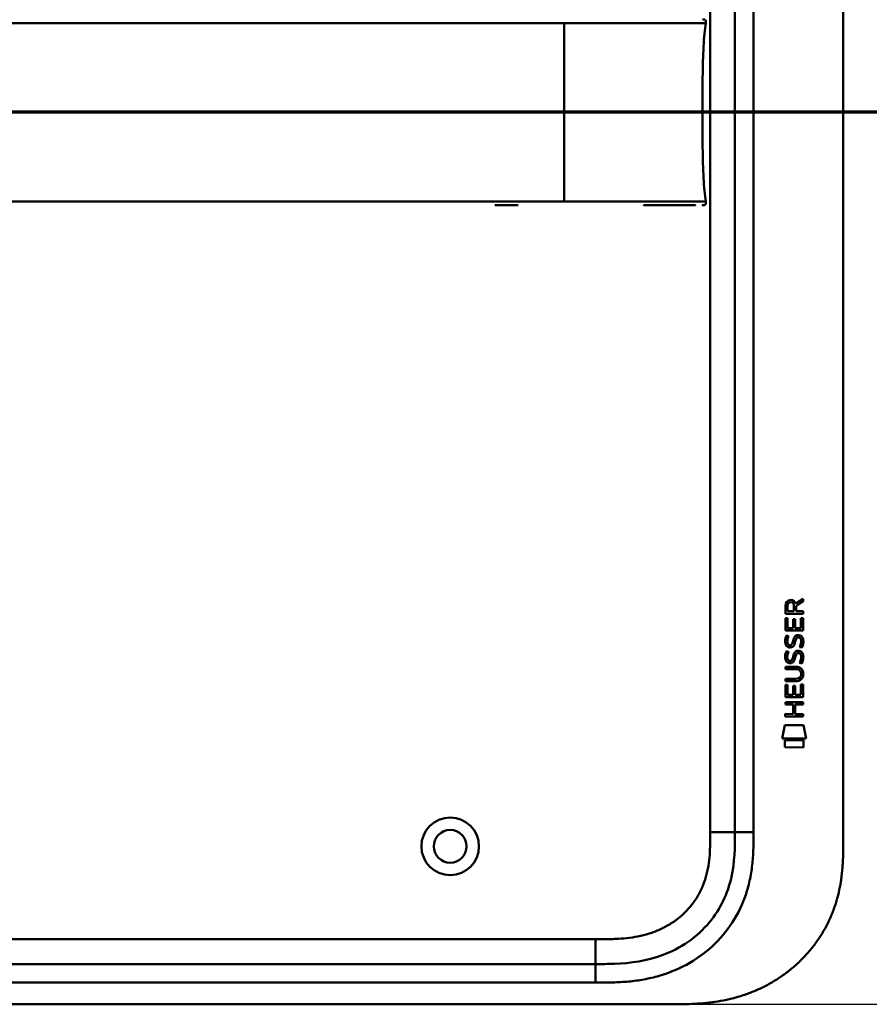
# Model space of a CAD drawing. Header units: millimetres. Extents: x 20 to 833, y 20 to 574.
# Tile 10 of 19: x 157 to 294, y 269 to 428. Entities that reach past the tile are written whole.
import ezdxf

# ---------------------------------------------------------------- set-up
doc = ezdxf.new("R2010")
doc.units = ezdxf.units.MM
doc.header["$LTSCALE"] = 2
for name, color, linetype, lineweight in [('Bemaßungen(DIN)', 7, 'Continuous', 25), ('Schnittansichtslinien(DIN)', 7, 'Continuous', 70), ('Sichtbare Kanten(DIN)', 7, 'Continuous', 50), ('Sichtbare tangentiale Kanten(DIN)', 7, 'Continuous', 50)]:
    doc.layers.add(name, color=color, linetype=linetype, lineweight=lineweight)
doc.styles.add('STANDARD-DIN~0', font='arial.ttf')
doc.dimstyles.new('CAD-LAN', dxfattribs={"dimscale": 2, "dimtxt": 3.5, "dimasz": 2.5, "dimexe": 3.175, "dimexo": 0, "dimgap": 0.8, "dimtad": 1, "dimrnd": 1e-08, "dimtxsty": 'STANDARD-DIN~0', "dimcen": 0.09, "dimdle": 10, "dimclrd": 250, "dimclre": 250, "dimclrt": 250, "dimadec": 0, "dimazin": 2, "dimtfac": 1, "dimtmove": 0, "dimatfit": 3, "dimfxl": 1, "dimtolj": 1, "dimtzin": 0, "dimlwd": 25, "dimlwe": 25, "dimarcsym": 0})

# ---------------------------------------------------------------- blocks, each defined once
blk = doc.blocks.new('*D23')
at = {"layer": 'Bemaßungen(DIN)', "color": 250, "linetype": 'Continuous', "lineweight": 25, "true_color": 0x3f3f3f, "transparency": 16777216}
for p, q in [((262.25, 514.04), (352.76, 514.04)), ((346.41, 509.04), (346.41, 274.04)), ((262.81, 269.04), (352.76, 269.04))]:
    blk.add_line(p, q, dxfattribs=at)
at = {"layer": 'Bemaßungen(DIN)', "color": 250, "linetype": 'Continuous', "true_color": 0x3f3f3f, "transparency": 16777216}
for points in [[(345.58, 509.04), (347.24, 509.04), (346.41, 514.04)], [(345.58, 274.04), (347.24, 274.04), (346.41, 269.04)]]:
    blk.add_solid(points, dxfattribs=at)
at = {"layer": 'Defpoints', "color": 0, "linetype": 'Continuous', "transparency": 16777216}
for p in [(262.25, 514.04), (262.81, 269.04), (346.41, 269.04)]:
    blk.add_point(p, dxfattribs=at)
at = {"layer": 'Bemaßungen(DIN)', "color": 250, "linetype": 'Continuous', "lineweight": 25, "true_color": 0x3f3f3f, "transparency": 16777216, "insert": (337.66, 383.72), "char_height": 7, "attachment_point": 1, "rotation": 90, "style": 'STANDARD-DIN~0'}
blk.add_mtext('\\A1;245', dxfattribs=at)
blk = doc.blocks.new('2DTransSchnitt0')
at = {"layer": 'Schnittansichtslinien(DIN)', "linetype": 'Continuous'}
blk.add_line((161.491, 206.527), (18.446, 206.527), dxfattribs=at)

msp = doc.modelspace()

# ---------------------------------------------------------------- linework, layer by layer
at = {"layer": 'Sichtbare Kanten(DIN)'}
for p, q in [((290.284, 487.258), (290.284, 295.826)), ((272.784, 486.258), (272.784, 296.826)), ((237.747, 398.054), (233.999, 398.054)), ((282.597, 333.735), (283.793, 334.525)), ((283.792, 334.091), (282.65, 333.336)), ((283.793, 334.525), (283.792, 334.091)), ((280.932, 332.106), (280.935, 333.419)), ((281.283, 333.375), (281.282, 332.487)), ((281.282, 332.487), (282.3, 332.486)), ((282.3, 332.486), (282.301, 333.374)), ((282.65, 333.336), (282.65, 332.486)), ((282.65, 332.486), (283.791, 332.485)), ((283.791, 332.485), (283.791, 332.103)), ((280.93, 329.375), (280.932, 331.38)), ((283.791, 332.103), (280.932, 332.106)), ((280.932, 331.38), (281.28, 331.379)), ((281.28, 331.379), (281.279, 329.752)), ((282.174, 329.751), (282.175, 331.198)), ((282.175, 331.198), (282.523, 331.198)), ((282.523, 331.198), (282.522, 329.751)), ((283.441, 329.75), (283.442, 331.397)), ((283.442, 331.397), (283.79, 331.397)), ((283.79, 331.397), (283.789, 329.373)), ((283.789, 329.373), (280.93, 329.375)), ((281.279, 329.752), (282.174, 329.751)), ((282.522, 329.751), (283.441, 329.75)), ((281.102, 328.602), (281.441, 328.501)), ((283.031, 328.298), (283.019, 328.298)), ((281.1, 326.055), (281.439, 325.955)), ((281.298, 327.27), (281.306, 327.253)), ((281.982, 327.172), (281.993, 327.189)), ((281.296, 324.723), (281.304, 324.706)), ((281.98, 324.626), (281.991, 324.642)), ((283.028, 325.752), (283.017, 325.752)), ((280.925, 323.525), (282.571, 323.523)), ((280.925, 323.148), (280.925, 323.525)), ((282.595, 323.146), (280.925, 323.148)), ((280.924, 321.59), (282.594, 321.589)), ((280.924, 321.213), (280.924, 321.59)), ((282.569, 321.212), (280.924, 321.213)), ((283.475, 322.361), (283.475, 322.371)), ((280.922, 318.638), (280.923, 320.642)), ((280.923, 320.642), (281.272, 320.642)), ((281.272, 320.642), (281.27, 319.014)), ((282.165, 319.014), (282.166, 320.461)), ((282.166, 320.461), (282.515, 320.46)), ((282.515, 320.46), (282.513, 319.013)), ((283.432, 319.013), (283.433, 320.66)), ((283.433, 320.66), (283.782, 320.66)), ((283.782, 320.66), (283.78, 318.635)), ((283.78, 318.635), (280.922, 318.638)), ((281.27, 319.014), (282.165, 319.014)), ((282.513, 319.013), (283.432, 319.013)), ((280.919, 317.467), (280.92, 317.844)), ((282.162, 317.466), (280.919, 317.467)), ((280.92, 317.844), (283.778, 317.842)), ((282.161, 315.909), (282.162, 317.466)), ((282.519, 317.466), (282.518, 315.908)), ((283.778, 317.465), (282.519, 317.466)), ((283.778, 317.842), (283.778, 317.465)), ((280.918, 315.91), (282.161, 315.909)), ((280.918, 315.532), (280.918, 315.91)), ((283.776, 315.53), (280.918, 315.532)), ((282.518, 315.908), (283.777, 315.907)), ((283.777, 315.907), (283.776, 315.53)), ((280.387, 311.955), (280.846, 314.088)), ((280.846, 314.088), (283.852, 314.086)), ((283.852, 314.086), (284.302, 311.952)), ((284.302, 311.952), (280.387, 311.955)), ((280.845, 310.528), (280.846, 311.67)), ((280.846, 311.67), (283.843, 311.667)), ((283.843, 311.667), (283.842, 310.525)), ((283.842, 310.525), (280.845, 310.528)), ((250.246, 275.542), (105.323, 275.542)), ((104.323, 269.042), (262.805, 269.042))]:
    msp.add_line(p, q, dxfattribs=at)
for radius in [4.65, 2.65]:
    msp.add_circle((226.784, 294.542), radius, dxfattribs=at)
for centre, major_axis, ratio, start_param, end_param in [((282.462, 332.602), (0.976, -1.274), 0.5180415, 2.7627686, 3.7355131), ((281.069, 332.522), (-1.242, -1.64), 0.5994938, 2.7365723, 3.5673799), ((282.371, 326.612), (0.839, 1.642), 0.4591024, 5.9761877, 6.4975755), ((282.564, 330.381), (1.103, 3.296), 0.2312948, 2.8124619, 2.8734213), ((282.044, 328.064), (0.574, 1.004), 0.5438409, 2.7534304, 3.2137241), ((281.924, 327.197), (0.098, 0.139), 0.3641716, 4.4844927, 4.7925708), ((282.648, 328.081), (1.192, 3.54), 0.2215161, 2.8263053, 2.8854462), ((282.049, 325.526), (0.583, 1.012), 0.541605, 2.7569093, 3.2147406), ((281.922, 324.65), (0.098, 0.139), 0.3641716, 4.4844927, 4.7925708), ((282.37, 324.067), (0.838, 1.64), 0.4594521, 5.9760112, 6.497704), ((278.75, 318.85), (4.814, 4.313), 0.3742661, 5.9599282, 6.6783921), ((278.754, 325.894), (4.808, -4.323), 0.3742014, 5.888113, 6.6064523), ((260.042, 342.198), (23.266, -20.361), 0.1371339, 6.127502, 6.402435)]:
    msp.add_ellipse(centre, major_axis=major_axis, ratio=ratio, start_param=start_param, end_param=end_param, dxfattribs=at)
for points, knots in [([(267.54, 428.055), (267.54, 428.055), (267.54, 428.055), (267.541, 428.055), (267.541, 428.055), (267.541, 428.055), (267.541, 428.055), (267.542, 428.055), (267.542, 428.055), (267.546, 428.055), (267.547, 428.055), (267.552, 428.055), (267.554, 428.055), (267.56, 428.055), (267.562, 428.055), (267.575, 428.055), (267.578, 428.055), (267.585, 428.055), (267.588, 428.055), (267.594, 428.054), (267.597, 428.054), (267.607, 428.054), (267.615, 428.054), (267.637, 428.054), (267.653, 428.053), (267.73, 428.05), (267.792, 428.044), (267.881, 428.018), (267.91, 428.007), (267.964, 427.976), (267.988, 427.956), (268.029, 427.909), (268.045, 427.882), (268.068, 427.824), (268.075, 427.794), (268.083, 427.733), (268.084, 427.702), (268.081, 427.595), (268.069, 427.519), (268.057, 427.444)], [0, 0, 0, 0, 0.00028677, 0.00028677, 0.00085963, 0.00085963, 0.00200522, 0.00200522, 0.00429634, 0.00429634, 0.02262582, 0.02262582, 0.03179275, 0.03179275, 0.04109082, 0.04109082, 0.04341208, 0.04341208, 0.04456569, 0.04456569, 0.0457191, 0.0457191, 0.04803012, 0.04803012, 0.05262125, 0.05262125, 0.07113734, 0.07113734, 0.08037876, 0.08037876, 0.08967939, 0.08967939, 0.09896721, 0.09896721, 0.10819297, 0.10819297, 0.11738064, 0.11738064, 0.14030942, 0.14030942, 0.14030942, 0.14030942]), ([(267.518, 413.054), (267.518, 416.891), (267.562, 420.705), (267.713, 423.654), (267.79, 425.156), (267.896, 426.437), (268.053, 427.444)], [0, 0, 0, 0, 0.30888536, 0.30888536, 0.30888536, 0.4662495, 0.4662495, 0.4662495, 0.4662495]), ([(267.518, 413.054), (267.518, 409.217), (267.562, 405.403), (267.713, 402.454), (267.79, 400.952), (267.896, 399.671), (268.053, 398.665)], [0, 0, 0, 0, 0.30889062, 0.30889062, 0.30889062, 0.46621578, 0.46621578, 0.46621578, 0.46621578]), ([(265.097, 398.054), (264.582, 398.054), (264.122, 398.054), (263.553, 398.054), (263.553, 398.054), (263.553, 398.054), (263.553, 398.054), (263.552, 398.054), (263.552, 398.054), (263.551, 398.054), (263.55, 398.054), (263.534, 398.054), (263.518, 398.054), (263.481, 398.054), (263.46, 398.054), (263.381, 398.054), (263.323, 398.054), (263.109, 398.054), (262.949, 398.054), (262.729, 398.054), (262.674, 398.054), (261.486, 398.054), (260.134, 398.054), (258.492, 398.054), (258.312, 398.054), (258.096, 398.054), (258.062, 398.054), (258.024, 398.054), (258.021, 398.054), (258.018, 398.054), (258.017, 398.054), (258.017, 398.054), (258.017, 398.054), (258.017, 398.054), (258.017, 398.054), (258.016, 398.054), (258.016, 398.054), (258.016, 398.054)], [0, 0, 0, 0, 0.2888434, 0.2888434, 0.2888555, 0.2888555, 0.2889037, 0.2889037, 0.2890003, 0.2890003, 0.2893864, 0.2893864, 0.2972061, 0.2972061, 0.3076323, 0.3076323, 0.3354365, 0.3354365, 0.409599, 0.409599, 0.4343137, 0.4343137, 0.9352187, 0.9352187, 0.9962242, 0.9962242, 1.0076608, 1.0076608, 1.008733, 1.008733, 1.0088295, 1.0088295, 1.0088778, 1.0088778, 1.0089019, 1.0089019, 1.008914, 1.008914, 1.008914, 1.008914]), ([(266.367, 398.054), (266.367, 398.054), (266.367, 398.054), (266.367, 398.054), (266.367, 398.054), (266.367, 398.054), (266.367, 398.054), (266.366, 398.054), (266.366, 398.054), (266.364, 398.054), (266.363, 398.054), (266.361, 398.054), (266.359, 398.054), (266.339, 398.054), (266.321, 398.054), (266.278, 398.054), (266.252, 398.054), (266.158, 398.054), (266.086, 398.054), (265.909, 398.054), (265.802, 398.054), (265.651, 398.054), (265.613, 398.054), (265.476, 398.054), (265.374, 398.054), (265.227, 398.054), (265.186, 398.054), (265.129, 398.054), (265.114, 398.054), (265.097, 398.054), (265.097, 398.054), (265.097, 398.054), (265.097, 398.054), (265.097, 398.054)], [0, 0, 0, 0, 0.00002838, 0.00002838, 0.00008514, 0.00008514, 0.00019867, 0.00019867, 0.00065277, 0.00065277, 0.00156097, 0.00156097, 0.00328513, 0.00328513, 0.02167639, 0.02167639, 0.04619826, 0.04619826, 0.11159781, 0.11159781, 0.19880871, 0.19880871, 0.22787204, 0.22787204, 0.30054296, 0.30054296, 0.32778981, 0.32778981, 0.33800712, 0.33800712, 0.33824659, 0.33824659, 0.33826078, 0.33826078, 0.33826078, 0.33826078]), ([(267.649, 398.055), (267.623, 398.053), (267.597, 398.053), (267.55, 398.052), (267.529, 398.053), (267.503, 398.053), (267.497, 398.053), (267.491, 398.053), (267.49, 398.053), (267.49, 398.053), (267.49, 398.053), (267.489, 398.053)], [0.159826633, 0.159826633, 0.159826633, 0.159826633, 0.167747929, 0.167747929, 0.174016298, 0.174016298, 0.175896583, 0.175896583, 0.175984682, 0.175984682, 0.176039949, 0.176039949, 0.176039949, 0.176039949]), ([(267.555, 398.054), (267.551, 398.054), (267.547, 398.054), (267.53, 398.054), (267.516, 398.054), (267.502, 398.054), (267.502, 398.054), (267.501, 398.054), (267.501, 398.054), (267.501, 398.054), (267.501, 398.054), (267.501, 398.054)], [0.1063680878, 0.1063680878, 0.1063680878, 0.1063680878, 0.1076624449, 0.1076624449, 0.1118780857, 0.1118780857, 0.1119328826, 0.1119328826, 0.1119534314, 0.1119534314, 0.1119649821, 0.1119649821, 0.1119649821, 0.1119649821]), ([(267.547, 398.054), (267.542, 398.054), (267.535, 398.054), (267.526, 398.054), (267.523, 398.054), (267.518, 398.054), (267.515, 398.054), (267.511, 398.054), (267.51, 398.054), (267.509, 398.054), (267.508, 398.054), (267.508, 398.054), (267.508, 398.054), (267.508, 398.054), (267.508, 398.054), (267.508, 398.054)], [0.0954974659, 0.0954974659, 0.0954974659, 0.0954974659, 0.0980683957, 0.0980683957, 0.0989366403, 0.0989366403, 0.0997885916, 0.0997885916, 0.1001419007, 0.1001419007, 0.1002300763, 0.1002300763, 0.1002741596, 0.1002741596, 0.1002851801, 0.1002851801, 0.1002851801, 0.1002851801]), ([(268.057, 398.665), (268.073, 398.562), (268.092, 398.457), (268.077, 398.328), (268.072, 398.301), (268.057, 398.256), (268.049, 398.236), (268.028, 398.199), (268.015, 398.182), (267.986, 398.152), (267.97, 398.139), (267.918, 398.104), (267.877, 398.088), (267.797, 398.067), (267.755, 398.062), (267.695, 398.057), (267.676, 398.056), (267.643, 398.055), (267.628, 398.054), (267.61, 398.054), (267.605, 398.054), (267.595, 398.054), (267.591, 398.054), (267.584, 398.054), (267.581, 398.054), (267.568, 398.054), (267.565, 398.054), (267.556, 398.054), (267.553, 398.054), (267.548, 398.054), (267.546, 398.054), (267.543, 398.054), (267.542, 398.054), (267.541, 398.054), (267.541, 398.054), (267.54, 398.054), (267.54, 398.054), (267.54, 398.054), (267.54, 398.054), (267.539, 398.054)], [0, 0, 0, 0, 0.0311277, 0.0311277, 0.03911556, 0.03911556, 0.04551701, 0.04551701, 0.05176502, 0.05176502, 0.05801202, 0.05801202, 0.07063282, 0.07063282, 0.08310355, 0.08310355, 0.08876398, 0.08876398, 0.09302208, 0.09302208, 0.0945824, 0.0945824, 0.09615429, 0.09615429, 0.09772199, 0.09772199, 0.10409523, 0.10409523, 0.11652864, 0.11652864, 0.13514677, 0.13514677, 0.13863752, 0.13863752, 0.14018957, 0.14018957, 0.14028666, 0.14028666, 0.14033604, 0.14033604, 0.14033604, 0.14033604]), ([(283.475, 322.371), (283.475, 322.418), (283.472, 322.465), (283.456, 322.6), (283.434, 322.688), (283.359, 322.838), (283.313, 322.9), (283.193, 323.005), (283.122, 323.045), (282.905, 323.129), (282.746, 323.146), (282.595, 323.146)], [0, 0, 0, 0, 0.01400423, 0.01400423, 0.0408947, 0.0408947, 0.06439039, 0.06439039, 0.08887549, 0.08887549, 0.13413559, 0.13413559, 0.13413559, 0.13413559]), ([(272.784, 296.826), (272.784, 294.402), (272.736, 291.943), (272.213, 289.6), (271.621, 286.955), (270.439, 284.426), (268.665, 282.288), (266.676, 279.892), (263.987, 278.043), (261.016, 276.952), (258.574, 276.056), (255.957, 275.678), (253.297, 275.58), (252.283, 275.543), (251.264, 275.542), (250.246, 275.542)], [-3.5878945, -3.5878945, -3.5878945, -3.5878945, -2.8454091, -2.8454091, -2.8454091, -2.0068747, -2.0068747, -2.0068747, -1.0669607, -1.0669607, -1.0669607, -0.2943581, -0.2943581, -0.2943581, 0, 0, 0, 0]), ([(262.805, 269.042), (263.216, 269.042), (264.228, 269.047), (265.555, 269.078), (267.083, 269.16), (268.312, 269.268), (269.852, 269.47), (271.083, 269.69), (272.615, 270.045), (273.831, 270.397), (275.33, 270.924), (276.509, 271.416), (277.946, 272.119), (279.064, 272.751), (280.411, 273.626), (281.444, 274.39), (282.673, 275.422), (283.601, 276.306), (284.685, 277.476), (285.489, 278.462), (286.408, 279.747), (287.072, 280.814), (287.811, 282.187), (288.328, 283.313), (288.88, 284.747), (289.248, 285.91), (289.618, 287.376), (289.847, 288.556), (290.055, 290.03), (290.166, 291.206), (290.248, 292.666), (290.284, 294.115), (290.285, 295.259), (290.284, 295.826)], [0.01304212, 0.01304212, 0.01304212, 0.01304212, 0.04166717, 0.08333381, 0.10416714, 0.14583378, 0.1666671, 0.20833375, 0.22916707, 0.27083371, 0.29166704, 0.33333368, 0.354167, 0.39583365, 0.41666697, 0.45833362, 0.47916694, 0.52083358, 0.54166691, 0.58333355, 0.60416687, 0.64583352, 0.66666684, 0.70833349, 0.72916681, 0.77083345, 0.79166678, 0.83333342, 0.85416674, 0.89583339, 0.91666671, 0.95833335, 0.99999585, 0.99999585, 0.99999585, 0.99999585])]:
    msp.add_open_spline(points, degree=3, knots=knots, dxfattribs=at)
for points, weights, knots in [([(268.053, 427.444), (268.053, 427.444), (268.053, 427.444), (268.053, 427.444), (268.056, 427.444), (268.057, 427.444), (268.057, 427.444)], [1, 1, 1, 1, 1.08010035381, 1.12345159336, 1.13005371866], [0, 0, 0, 0, 0.00567203, 0.00567203, 0.00567203, 0.11634103, 0.11634103, 0.11634103, 0.11634103]), ([(268.053, 398.665), (268.053, 398.665), (268.053, 398.665), (268.053, 398.665), (268.056, 398.665), (268.057, 398.665), (268.057, 398.665)], [1, 1, 1, 1, 1.08010131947, 1.12345282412, 1.13005451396], [0, 0, 0, 0, 0.00567163, 0.00567163, 0.00567163, 0.11634156, 0.11634156, 0.11634156, 0.11634156])]:
    msp.add_rational_spline(points, weights, degree=3, knots=knots, dxfattribs=at)
for points in [[(280.935, 333.419), (280.949, 333.861), (281.181, 334.323), (281.794, 334.322)], [(282.301, 333.374), (282.301, 333.647), (282.214, 333.973), (281.798, 333.973)], [(280.978, 327.123), (280.888, 327.364), (280.859, 327.597), (280.901, 327.925)], [(280.901, 327.925), (280.919, 328.064), (280.96, 328.271), (281.031, 328.445)], [(281.031, 328.445), (281.05, 328.494), (281.102, 328.601), (281.102, 328.602)], [(281.286, 328.037), (281.222, 327.784), (281.215, 327.56), (281.274, 327.344)], [(281.441, 328.501), (281.441, 328.501), (281.321, 328.175), (281.286, 328.037)], [(281.993, 327.189), (282.062, 327.299), (282.119, 327.462), (282.174, 327.707)], [(282.174, 327.707), (282.258, 328.075), (282.36, 328.286), (282.501, 328.454)], [(282.513, 327.557), (282.459, 327.317), (282.396, 327.152), (282.32, 327.014)], [(282.501, 328.454), (282.594, 328.564), (282.724, 328.636), (282.904, 328.661)], [(282.562, 327.756), (282.554, 327.725), (282.514, 327.559), (282.513, 327.557)], [(282.748, 328.18), (282.677, 328.092), (282.616, 327.954), (282.562, 327.756)], [(283.019, 328.298), (282.897, 328.299), (282.822, 328.266), (282.748, 328.18)], [(282.904, 328.661), (283.191, 328.699), (283.474, 328.599), (283.668, 328.282)], [(283.436, 327.254), (283.505, 327.588), (283.505, 327.864), (283.399, 328.061)], [(283.668, 328.282), (283.778, 328.102), (283.832, 327.883), (283.831, 327.613)], [(283.831, 327.613), (283.831, 327.528), (283.825, 327.442), (283.816, 327.347)], [(280.899, 325.379), (280.917, 325.518), (280.958, 325.725), (281.029, 325.898)], [(281.538, 326.662), (281.314, 326.695), (281.085, 326.841), (280.978, 327.123)], [(281.029, 325.898), (281.048, 325.947), (281.1, 326.055), (281.1, 326.055)], [(281.439, 325.955), (281.439, 325.955), (281.319, 325.628), (281.284, 325.49)], [(281.51, 327.04), (281.657, 326.98), (281.846, 327.016), (281.951, 327.13)], [(281.692, 326.65), (281.592, 326.651), (281.571, 326.658), (281.538, 326.662)], [(282.32, 327.014), (282.205, 326.804), (282.01, 326.646), (281.692, 326.65)], [(282.172, 325.161), (282.256, 325.529), (282.358, 325.74), (282.499, 325.907)], [(282.499, 325.907), (282.592, 326.018), (282.722, 326.09), (282.902, 326.114)], [(282.902, 326.114), (283.189, 326.152), (283.472, 326.052), (283.666, 325.736)], [(283.223, 326.716), (283.223, 326.716), (283.377, 326.97), (283.436, 327.254)], [(283.591, 326.629), (283.571, 326.634), (283.223, 326.716), (283.223, 326.716)], [(283.816, 327.347), (283.786, 327.016), (283.628, 326.687), (283.591, 326.629)], [(280.976, 324.576), (280.886, 324.817), (280.857, 325.051), (280.899, 325.379)], [(281.536, 324.116), (281.312, 324.149), (281.083, 324.294), (280.976, 324.576)], [(281.284, 325.49), (281.22, 325.238), (281.213, 325.013), (281.272, 324.797)], [(281.508, 324.493), (281.655, 324.433), (281.844, 324.469), (281.949, 324.584)], [(282.318, 324.468), (282.203, 324.258), (282.008, 324.099), (281.69, 324.103)], [(281.991, 324.642), (282.06, 324.752), (282.117, 324.916), (282.172, 325.161)], [(282.511, 325.01), (282.456, 324.77), (282.394, 324.605), (282.318, 324.468)], [(282.56, 325.209), (282.552, 325.179), (282.512, 325.013), (282.511, 325.01)], [(282.746, 325.634), (282.675, 325.545), (282.614, 325.407), (282.56, 325.209)], [(283.017, 325.752), (282.895, 325.752), (282.82, 325.719), (282.746, 325.634)], [(283.221, 324.169), (283.221, 324.169), (283.375, 324.423), (283.434, 324.708)], [(283.434, 324.708), (283.503, 325.041), (283.503, 325.317), (283.397, 325.514)], [(283.814, 324.801), (283.784, 324.47), (283.626, 324.14), (283.589, 324.082)], [(283.666, 325.736), (283.776, 325.555), (283.829, 325.336), (283.829, 325.066)], [(283.829, 325.066), (283.829, 324.981), (283.822, 324.896), (283.814, 324.801)], [(281.69, 324.103), (281.59, 324.104), (281.569, 324.111), (281.536, 324.116)], [(283.589, 324.082), (283.569, 324.087), (283.221, 324.169), (283.221, 324.169)]]:
    msp.add_open_spline(points, degree=3, dxfattribs=at)
at = {"layer": 'Sichtbare tangentiale Kanten(DIN)'}
for p, q in [((268.784, 296.826), (268.784, 486.257)), ((117.716, 413.054), (245.19, 413.054)), ((268.784, 296.826), (272.784, 296.826)), ((275.784, 296.826), (272.784, 296.826)), ((150.382, 279.542), (250.267, 279.542)), ((250.267, 279.542), (250.267, 275.542)), ((250.246, 275.542), (250.246, 272.542))]:
    msp.add_line(p, q, dxfattribs=at)
for points, degree in [([(275.784, 296.826), (275.784, 359.97), (275.784, 423.114), (275.784, 486.258)], 3), ([(245.19, 427.444), (245.19, 425.654), (245.19, 423.154), (245.19, 420.004), (245.19, 416.529), (245.19, 413.054)], 5), ([(245.19, 398.665), (245.19, 400.454), (245.19, 402.955), (245.19, 406.105), (245.19, 409.579), (245.19, 413.054)], 5), ([(105.323, 272.542), (153.631, 272.542), (201.938, 272.542), (250.246, 272.542)], 3)]:
    msp.add_open_spline(points, degree=degree, dxfattribs=at)
for points, knots in [([(213.322, 427.444), (194.743, 427.444), (176.149, 427.444), (157.574, 427.444), (145.44, 427.444), (133.306, 427.444), (121.171, 427.444), (120.02, 427.444), (118.868, 427.444), (117.716, 427.444)], [3.1867877, 3.1867877, 3.1867877, 3.1867877, 8.7605377, 8.7605377, 8.7605377, 12.4019194, 12.4019194, 12.4019194, 12.7474629, 12.7474629, 12.7474629, 12.7474629]), ([(245.19, 427.444), (243.862, 427.444), (242.534, 427.444), (241.206, 427.444), (240.656, 427.444), (240.107, 427.444), (239.558, 427.444), (238.781, 427.444), (238.004, 427.444), (237.226, 427.444), (236.815, 427.444), (236.404, 427.444), (235.993, 427.444), (235.076, 427.444), (234.159, 427.444), (233.241, 427.444), (226.602, 427.444), (219.962, 427.443), (213.322, 427.444)], [0, 0, 0, 0, 0.3984127, 0.3984127, 0.3984127, 0.5574675, 0.5574675, 0.5574675, 0.7963662, 0.7963662, 0.7963662, 0.9134321, 0.9134321, 0.9134321, 1.1948615, 1.1948615, 1.1948615, 3.1867877, 3.1867877, 3.1867877, 3.1867877]), ([(245.19, 413.054), (246.26, 413.054), (247.33, 413.054), (248.472, 413.054), (249.614, 413.054), (250.617, 413.054), (251.48, 413.054), (253.207, 413.054), (254.612, 413.054), (255.935, 413.054), (261.226, 413.054), (264.849, 413.054), (266.463, 413.054), (266.866, 413.054), (267.149, 413.054), (267.324, 413.054), (267.411, 413.054), (267.473, 413.054), (267.501, 413.054), (267.53, 413.054), (267.523, 413.054), (267.518, 413.054)], [0, 0, 0, 0, 0.2406476, 0.2406476, 0.2406476, 0.4812952, 0.4812952, 0.4812952, 0.9625904, 0.9625904, 0.9625904, 2.8877711, 2.8877711, 2.8877711, 3.3690663, 3.3690663, 3.3690663, 3.6097139, 3.6097139, 3.6097139, 3.8503615, 3.8503615, 3.8503615, 3.8503615]), ([(213.322, 398.665), (186.765, 398.665), (160.207, 398.665), (133.65, 398.665), (132.272, 398.665), (130.894, 398.665), (129.516, 398.665), (128.238, 398.665), (126.961, 398.665), (125.683, 398.665), (123.028, 398.665), (120.372, 398.665), (117.716, 398.665)], [3.18679, 3.18679, 3.18679, 3.18679, 11.1540994, 11.1540994, 11.1540994, 11.5711487, 11.5711487, 11.5711487, 11.9507559, 11.9507559, 11.9507559, 12.7474629, 12.7474629, 12.7474629, 12.7474629]), ([(245.19, 398.665), (243.862, 398.665), (242.534, 398.665), (241.206, 398.665), (240.654, 398.665), (240.102, 398.665), (239.549, 398.665), (238.775, 398.665), (238.001, 398.665), (237.226, 398.665), (236.814, 398.665), (236.402, 398.665), (235.99, 398.665), (235.074, 398.665), (234.158, 398.665), (233.241, 398.665), (226.602, 398.665), (219.962, 398.665), (213.322, 398.665)], [0, 0, 0, 0, 0.3984119, 0.3984119, 0.3984119, 0.558361, 0.558361, 0.558361, 0.7963648, 0.7963648, 0.7963648, 0.9137852, 0.9137852, 0.9137852, 1.1948602, 1.1948602, 1.1948602, 3.18679, 3.18679, 3.18679, 3.18679]), ([(250.246, 272.542), (250.461, 272.542), (250.677, 272.542), (250.892, 272.543), (251.094, 272.543), (251.295, 272.544), (251.497, 272.545), (251.598, 272.545), (251.699, 272.546), (251.8, 272.547), (252.095, 272.55), (252.391, 272.554), (252.707, 272.562), (252.715, 272.562), (252.723, 272.562), (252.73, 272.562), (253.617, 272.583), (254.415, 272.621), (255.222, 272.689), (255.237, 272.69), (255.251, 272.691), (255.266, 272.692), (256.087, 272.762), (256.916, 272.863), (257.739, 273.003), (257.747, 273.004), (257.755, 273.005), (257.763, 273.007), (258.589, 273.147), (259.41, 273.327), (260.221, 273.55), (260.227, 273.552), (260.233, 273.554), (260.24, 273.555), (261.873, 274.007), (263.469, 274.642), (264.943, 275.441), (266.427, 276.246), (267.84, 277.247), (269.088, 278.392), (270.337, 279.538), (271.462, 280.867), (272.376, 282.282), (273.287, 283.692), (274.032, 285.254), (274.565, 286.861), (274.566, 286.864), (274.567, 286.868), (274.569, 286.871), (274.833, 287.669), (275.049, 288.488), (275.219, 289.311), (275.22, 289.318), (275.221, 289.325), (275.223, 289.332), (275.391, 290.151), (275.515, 290.983), (275.599, 291.805), (275.601, 291.819), (275.602, 291.833), (275.604, 291.847), (275.686, 292.656), (275.734, 293.46), (275.759, 294.329), (275.76, 294.342), (275.76, 294.355), (275.76, 294.369), (275.784, 295.213), (275.784, 296.02), (275.784, 296.826)], [79.0507351, 79.0507351, 79.0507351, 79.0507351, 79.115326, 79.115326, 79.115326, 79.175852, 79.175852, 79.175852, 79.206115, 79.206115, 79.206115, 79.2947699, 79.2947699, 79.2947699, 79.2969041, 79.2969041, 79.2969041, 79.5442558, 79.5442558, 79.5442558, 79.5487575, 79.5487575, 79.5487575, 79.8000755, 79.8000755, 79.8000755, 79.8025259, 79.8025259, 79.8025259, 80.0549623, 80.0549623, 80.0549623, 80.056924, 80.056924, 80.056924, 80.5656653, 80.5656653, 80.5656653, 81.0782231, 81.0782231, 81.0782231, 81.5913866, 81.5913866, 81.5913866, 82.1026454, 82.1026454, 82.1026454, 82.1037871, 82.1037871, 82.1037871, 82.3575184, 82.3575184, 82.3575184, 82.3596398, 82.3596398, 82.3596398, 82.6121592, 82.6121592, 82.6121592, 82.6164541, 82.6164541, 82.6164541, 82.8648963, 82.8648963, 82.8648963, 82.8687085, 82.8687085, 82.8687085, 83.1106796, 83.1106796, 83.1106796, 83.1106796]), ([(250.267, 279.542), (250.501, 279.542), (250.735, 279.542), (250.969, 279.542), (251.044, 279.543), (251.12, 279.543), (251.195, 279.543), (251.27, 279.543), (251.346, 279.544), (251.421, 279.544), (251.572, 279.545), (251.723, 279.546), (251.873, 279.548), (251.949, 279.549), (252.024, 279.55), (252.1, 279.551), (252.252, 279.553), (252.404, 279.556), (252.556, 279.56), (252.632, 279.561), (252.708, 279.564), (252.784, 279.566), (253.157, 279.576), (253.541, 279.592), (253.924, 279.614), (253.932, 279.614), (253.939, 279.615), (253.946, 279.615), (254.563, 279.652), (255.15, 279.704), (255.743, 279.781), (255.752, 279.782), (255.761, 279.783), (255.77, 279.784), (256.369, 279.863), (256.961, 279.964), (257.55, 280.097), (257.555, 280.098), (257.56, 280.099), (257.566, 280.1), (258.164, 280.235), (258.759, 280.402), (259.338, 280.601), (259.341, 280.602), (259.345, 280.603), (259.348, 280.604), (259.934, 280.806), (260.513, 281.045), (261.071, 281.319), (261.629, 281.592), (262.173, 281.903), (262.692, 282.248), (263.21, 282.592), (263.707, 282.973), (264.173, 283.386), (264.642, 283.8), (265.086, 284.252), (265.491, 284.728), (265.894, 285.203), (266.266, 285.711), (266.596, 286.238), (266.924, 286.763), (267.217, 287.316), (267.465, 287.88), (267.711, 288.439), (267.92, 289.021), (268.089, 289.609), (268.09, 289.613), (268.091, 289.617), (268.093, 289.622), (268.258, 290.199), (268.386, 290.785), (268.484, 291.378), (268.486, 291.387), (268.487, 291.396), (268.488, 291.405), (268.584, 291.993), (268.65, 292.582), (268.696, 293.198), (268.696, 293.205), (268.697, 293.213), (268.697, 293.22), (268.719, 293.524), (268.735, 293.818), (268.748, 294.119), (268.76, 294.429), (268.769, 294.737), (268.774, 295.044), (268.785, 295.64), (268.785, 296.234), (268.784, 296.826)], [0, 0, 0, 0, 0.0702177, 0.0702177, 0.0702177, 0.0928319, 0.0928319, 0.0928319, 0.1154462, 0.1154462, 0.1154462, 0.1606746, 0.1606746, 0.1606746, 0.1832888, 0.1832888, 0.1832888, 0.228941, 0.228941, 0.228941, 0.251767, 0.251767, 0.251767, 0.363762, 0.363762, 0.363762, 0.3658973, 0.3658973, 0.3658973, 0.5457808, 0.5457808, 0.5457808, 0.5485663, 0.5485663, 0.5485663, 0.730533, 0.730533, 0.730533, 0.7321671, 0.7321671, 0.7321671, 0.9170852, 0.9170852, 0.9170852, 0.9181595, 0.9181595, 0.9181595, 1.1053408, 1.1053408, 1.1053408, 1.2925833, 1.2925833, 1.2925833, 1.479843, 1.479843, 1.479843, 1.6683162, 1.6683162, 1.6683162, 1.8560489, 1.8560489, 1.8560489, 2.0426703, 2.0426703, 2.0426703, 2.2275204, 2.2275204, 2.2275204, 2.2288442, 2.2288442, 2.2288442, 2.4104084, 2.4104084, 2.4104084, 2.4131251, 2.4131251, 2.4131251, 2.5932379, 2.5932379, 2.5932379, 2.5954285, 2.5954285, 2.5954285, 2.684558, 2.684558, 2.684558, 2.7762862, 2.7762862, 2.7762862, 2.9540743, 2.9540743, 2.9540743, 2.9540743])]:
    msp.add_open_spline(points, degree=3, knots=knots, dxfattribs=at)
for points, weights, knots in [([(268.057, 427.444), (268.057, 427.444), (268.056, 427.444), (268.052, 427.444), (268.044, 427.444), (268.023, 427.444), (267.988, 427.444), (267.936, 427.444), (267.851, 427.444), (267.731, 427.444), (267.65, 427.444), (267.553, 427.444), (267.439, 427.444), (267.098, 427.445), (266.6, 427.445), (265.941, 427.446), (265.586, 427.446), (265.185, 427.446), (264.738, 427.446), (264.284, 427.447), (263.784, 427.447), (263.239, 427.447), (263.166, 427.447), (263.091, 427.447), (263.016, 427.447), (262.536, 427.447), (262.023, 427.447), (261.479, 427.447), (260.852, 427.446), (260.186, 427.446), (259.481, 427.446), (258.783, 427.446), (258.049, 427.446), (257.279, 427.445), (256.534, 427.445), (255.754, 427.445), (254.938, 427.445), (254.656, 427.445), (254.369, 427.444), (254.077, 427.444), (253.965, 427.444), (253.851, 427.444), (253.737, 427.444), (253.343, 427.444), (252.939, 427.444), (252.524, 427.444), (252.129, 427.444), (251.722, 427.444), (251.303, 427.444), (250.909, 427.444), (250.502, 427.444), (250.079, 427.444), (249.688, 427.444), (249.281, 427.444), (248.853, 427.444), (248.469, 427.444), (248.063, 427.444), (247.627, 427.444), (247.261, 427.444), (246.86, 427.444), (246.402, 427.444), (246.11, 427.444), (245.77, 427.444), (245.19, 427.444)], [1.13005371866, 1.13784194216, 1.09449070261, 1, 1.01564352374, 1.01564352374, 1, 1.00924441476, 1.00924441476, 1, 1.00150609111, 1.00150609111, 1, 1.00280370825, 1.00280370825, 1, 0.999526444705, 0.999526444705, 1, 0.999153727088, 0.999153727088, 1, 0.999983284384, 0.999983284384, 1, 0.999331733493, 0.999331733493, 1, 0.999344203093, 0.999344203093, 1, 0.999922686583, 0.999922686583, 1, 1.00094812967, 1.00094812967, 1, 1.00026108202, 1.00026108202, 1, 1.00005099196, 1.00005099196, 1, 1.00084821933, 1.00084821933, 1, 1.00131563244, 1.00131563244, 1, 1.00209471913, 1.00209471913, 1, 1.00365509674, 1.00365509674, 1, 1.00586622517, 1.00586622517, 1, 1.01725442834, 1.01725442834, 1, 1.18725223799, 1.18725223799, 1], [0.116341, 0.116341, 0.116341, 0.116341, 0.2468922, 0.2468922, 0.2468922, 0.4853665, 0.4853665, 0.4853665, 0.7797367, 0.7797367, 0.7797367, 0.9644969, 0.9644969, 0.9644969, 1.4628301, 1.4628301, 1.4628301, 1.7145451, 1.7145451, 1.7145451, 1.9637733, 1.9637733, 1.9637733, 1.9970018, 1.9970018, 1.9970018, 2.2097713, 2.2097713, 2.2097713, 2.4552194, 2.4552194, 2.4552194, 2.7022438, 2.7022438, 2.7022438, 2.9498539, 2.9498539, 2.9498539, 3.0386311, 3.0386311, 3.0386311, 3.0733288, 3.0733288, 3.0733288, 3.1966231, 3.1966231, 3.1966231, 3.3197709, 3.3197709, 3.3197709, 3.4427542, 3.4427542, 3.4427542, 3.5655525, 3.5655525, 3.5655525, 3.688193, 3.688193, 3.688193, 3.8106673, 3.8106673, 3.8106673, 3.931916, 3.931916, 3.931916, 3.931916]), ([(268.057, 398.665), (268.057, 398.665), (268.056, 398.665), (268.052, 398.665), (268.044, 398.664), (268.023, 398.665), (267.988, 398.665), (267.936, 398.665), (267.851, 398.665), (267.731, 398.665), (267.65, 398.664), (267.553, 398.664), (267.439, 398.664), (267.098, 398.664), (266.6, 398.663), (265.941, 398.663), (265.586, 398.663), (265.185, 398.662), (264.737, 398.662), (264.284, 398.662), (263.784, 398.662), (263.239, 398.662), (263.166, 398.662), (263.091, 398.662), (263.016, 398.662), (262.536, 398.662), (262.023, 398.662), (261.479, 398.662), (260.852, 398.662), (260.186, 398.662), (259.481, 398.663), (258.783, 398.663), (258.049, 398.663), (257.279, 398.663), (256.534, 398.663), (255.754, 398.664), (254.938, 398.664), (254.657, 398.664), (254.371, 398.664), (254.08, 398.664), (253.966, 398.664), (253.852, 398.664), (253.737, 398.664), (253.343, 398.664), (252.939, 398.664), (252.524, 398.664), (252.129, 398.665), (251.722, 398.665), (251.303, 398.665), (250.909, 398.665), (250.502, 398.665), (250.079, 398.665), (249.688, 398.665), (249.281, 398.665), (248.853, 398.665), (248.469, 398.665), (248.063, 398.665), (247.627, 398.665), (247.261, 398.665), (246.86, 398.665), (246.402, 398.665), (246.11, 398.665), (245.77, 398.665), (245.19, 398.665)], [1.13005451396, 1.13784212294, 1.09449061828, 1, 1.01564349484, 1.01564349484, 1, 1.00925616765, 1.00925616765, 1, 1.00150118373, 1.00150118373, 1, 1.00280379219, 1.00280379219, 1, 0.999526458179, 0.999526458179, 1, 0.99915374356, 0.99915374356, 1, 0.9999832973, 0.9999832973, 1, 0.99933166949, 0.99933166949, 1, 0.999344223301, 0.999344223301, 1, 0.999922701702, 0.999922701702, 1, 1.00094814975, 1.00094814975, 1, 1.00025925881, 1.00025925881, 1, 1.0000518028, 1.0000518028, 1, 1.00084824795, 1.00084824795, 1, 1.00131558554, 1.00131558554, 1, 1.00209490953, 1.00209490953, 1, 1.00365462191, 1.00365462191, 1, 1.00586740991, 1.00586740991, 1, 1.01725389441, 1.01725389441, 1, 1.18722739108, 1.18722739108, 1], [0.1163416, 0.1163416, 0.1163416, 0.1163416, 0.2468921, 0.2468921, 0.2468921, 0.4853656, 0.4853656, 0.4853656, 0.7799914, 0.7799914, 0.7799914, 0.9644924, 0.9644924, 0.9644924, 1.4628246, 1.4628246, 1.4628246, 1.7145394, 1.7145394, 1.7145394, 1.9637666, 1.9637666, 1.9637666, 1.9969824, 1.9969824, 1.9969824, 2.209763, 2.209763, 2.209763, 2.4552095, 2.4552095, 2.4552095, 2.7022329, 2.7022329, 2.7022329, 2.9498421, 2.9498421, 2.9498421, 3.0383348, 3.0383348, 3.0383348, 3.0733169, 3.0733169, 3.0733169, 3.1966109, 3.1966109, 3.1966109, 3.3197585, 3.3197585, 3.3197585, 3.4427414, 3.4427414, 3.4427414, 3.5655395, 3.5655395, 3.5655395, 3.6881793, 3.6881793, 3.6881793, 3.8106534, 3.8106534, 3.8106534, 3.9319007, 3.9319007, 3.9319007, 3.9319007])]:
    msp.add_rational_spline(points, weights, degree=3, knots=knots, dxfattribs=at)

# ---------------------------------------------------------------- block references
at = {"layer": 'Schnittansichtslinien(DIN)', "xscale": 2, "yscale": 2, "zscale": 2}
msp.add_blockref('2DTransSchnitt0', (0, 0), dxfattribs=at)

# ---------------------------------------------------------------- dimensions: what is measured, and where the dimension line sits
at = {"layer": 'Bemaßungen(DIN)', "color": 250, "linetype": 'Continuous', "lineweight": 25, "true_color": 0x3f3f3f}
dim = msp.add_linear_dim(base=(346.409, 269.042), p1=(262.245, 514.042), p2=(262.805, 269.042), angle=90, dimstyle='CAD-LAN', override={"dimgap": 0.8, "dimdec": 2, "dimtol": 0, "dimlim": 0, "dimtp": 0, "dimtm": 0, "dimtdec": 2, "dimtofl": 0, "dimatfit": 1}, dxfattribs=at)
dim.commit()
dim.dimension.update_dxf_attribs({"geometry": '*D23', "text_midpoint": (346.409, 391.542), "dimtype": 160})

doc.saveas('drawing.dxf')
